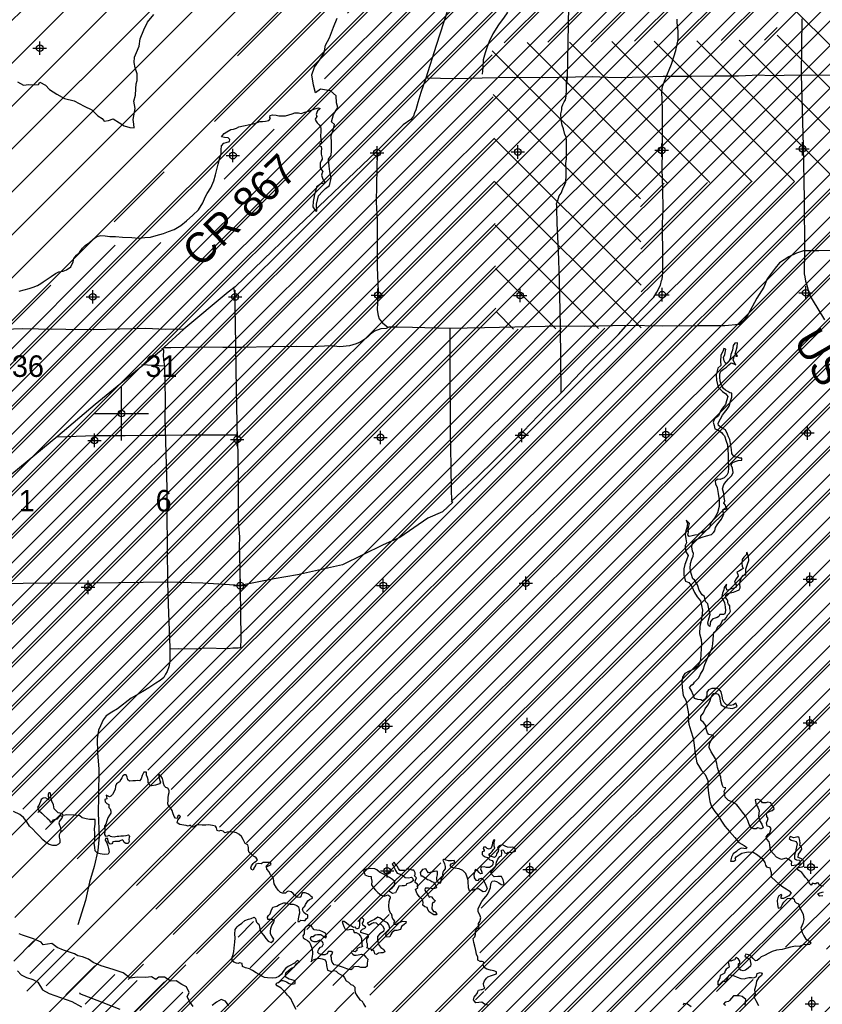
# Model space of a CAD drawing. Extents: x 117150 to 394350, y 704317 to 934578.
# Tile 5 of 12: x 185957 to 215724, y 770678 to 807223. Entities that reach past the tile are written whole.
import ezdxf

# ---------------------------------------------------------------- set-up
doc = ezdxf.new("R2010")
doc.units = 0
doc.header["$LTSCALE"] = 2000
doc.header["$PDMODE"] = 34
doc.header["$PDSIZE"] = 250
doc.layers.get('0').update_dxf_attribs({"linetype": 'CONTINUOUS'})
for name, color, linetype in [('CONMAP87', 6, 'CONTINUOUS'), ('CONMAP88', 3, 'CONTINUOUS'), ('ROADS', 9, 'CONTINUOUS'), ('SEC', 2, 'CONTINUOUS'), ('TEXT', 7, 'CONTINUOUS'), ('WATER', 4, 'CONTINUOUS')]:
    doc.layers.add(name, color=color, linetype=linetype)

# ---------------------------------------------------------------- blocks, each defined once
blk = doc.blocks.new('TICK')
at = {"color": 0}
for points in [[(500, 0), (500, 1000)], [(0, 500), (1000, 500)]]:
    blk.add_lwpolyline(points, dxfattribs=at)
blk.add_point((500, 500), dxfattribs=at)
blk = doc.blocks.new('*X')
at = {"color": 0}
for p, q in [((220721, 807797), (247365, 834440)), ((222331, 807815), (248977, 834462)), ((223940, 807834), (250590, 834484)), ((203439, 769831), (257592, 823985)), ((204144, 768945), (259195, 823996)), ((205397, 767016), (262360, 823980)), ((205496, 768707), (260797, 824008)), ((207565, 767594), (262369, 822397)), ((214364, 772802), (262377, 820815)), ((198117, 807467), (209674, 819023)), ((215882, 772728), (262386, 819233)), ((216556, 771811), (263384, 818639)), ((216947, 770612), (264987, 818652)), ((218161, 770235), (266591, 818665)), ((218978, 769460), (268195, 818678)), ((219866, 768757), (269799, 818690)), ((220103, 765813), (273006, 818716)), ((220606, 767907), (271403, 818703)), ((197264, 805022), (209666, 817425)), ((219395, 763514), (273027, 817146)), ((176260, 782428), (209675, 815843)), ((219999, 762527), (273041, 815569)), ((177527, 782104), (209684, 814261)), ((221025, 761962), (273055, 813992)), ((185182, 778622), (219700, 813139)), ((186074, 777922), (221308, 813156)), ((186910, 777167), (222915, 813172)), ((190705, 779372), (224522, 813188)), ((225550, 807852), (230873, 813176)), ((178754, 781740), (210014, 812999)), ((179963, 781358), (211632, 813027)), ((181122, 780925), (213251, 813055)), ((182265, 780477), (214870, 813083)), ((183294, 779916), (216480, 813101)), ((184281, 779312), (218090, 813120)), ((227156, 807867), (230862, 811573)), ((228762, 807882), (230851, 809971)), ((236213, 804295), (230849, 809659)), ((230368, 807897), (230840, 808369)), ((236222, 802694), (230837, 808079)), ((226781, 802590), (221564, 807806)), ((228350, 802612), (223137, 807824)), ((229918, 802635), (224710, 807842)), ((231490, 802653), (226284, 807859)), ((233068, 802667), (227861, 807874)), ((234645, 802681), (229437, 807889)), ((191571, 778646), (220278, 807354)), ((225775, 802005), (220276, 807504)), ((225784, 800405), (220305, 805883)), ((192174, 777659), (220307, 805791)), ((193361, 777255), (220336, 804229)), ((225793, 798805), (220335, 804263)), ((193542, 801300), (195396, 803154)), ((194368, 776671), (220364, 802667)), ((203019, 772593), (233093, 802667)), ((203074, 774240), (231488, 802653)), ((203212, 771195), (234698, 802681)), ((225794, 797213), (220365, 802642)), ((225777, 801715), (226649, 802588)), ((225785, 800133), (228263, 802611)), ((225794, 798551), (229877, 802634)), ((195081, 775792), (220382, 801093)), ((224216, 797199), (220382, 801033)), ((195732, 774852), (220398, 799518)), ((222639, 797186), (220399, 799426)), ((176766, 784524), (191193, 798951)), ((176092, 785441), (189499, 798848)), ((196596, 774126), (220414, 797944)), ((221062, 797172), (220416, 797818)), ((195526, 771465), (221235, 797174)), ((201708, 776056), (222840, 797188)), ((202574, 775331), (224445, 797201)), ((200690, 775037), (201578, 775925)), ((194055, 773175), (194627, 773747)), ((194499, 772029), (196198, 773728)), ((196234, 770582), (199661, 774009)), ((185735, 772280), (186485, 773030)), ((186334, 771818), (187239, 772724)), ((186943, 771367), (187990, 772414)), ((187663, 771026), (188739, 772102)), ((188383, 770686), (189487, 771790)), ((189103, 770345), (190319, 771561)), ((189823, 770005), (191329, 771510)), ((212569, 771007), (213160, 771598)), ((190533, 769654), (192006, 771126)), ((196973, 769729), (198355, 771112)), ((202862, 770845), (203166, 771150))]:
    blk.add_line(p, q, dxfattribs=at)

msp = doc.modelspace()

# ---------------------------------------------------------------- linework, layer by layer
at = {"layer": 'ROADS', "color": 0}
for points in [[(204339, 808978), (204345, 808651), (204317, 808274), (204222, 807939), (204136, 807697), (204034, 807480), (203924, 807313), (203712, 807038), (203500, 806696), (203372, 806413), (203279, 806179), (203219, 805995), (203149, 805727), (203131, 805451), (203104, 805200)], [(206243, 804751), (206276, 805068), (206320, 807716), (206333, 809030)], [(201977, 808034), (201403, 806261), (201025, 805049), (200837, 804523), (200717, 804155), (200690, 804012), (200648, 803879), (200596, 803762), (200562, 803645), (200469, 803520), (200183, 803321), (199625, 802763), (199195, 802331), (196258, 799529), (195330, 798647), (193946, 797308), (193693, 797109), (192040, 795739), (191315, 795074), (191205, 794949), (188752, 792939), (187369, 791768), (187369, 791768)], [(201957, 789345), (202945, 790268), (203552, 790867), (204625, 791939), (205478, 792830), (206043, 793378), (206998, 794393), (208163, 795541), (208441, 795849), (209438, 796889), (209472, 796930), (209590, 797114), (209718, 797364), (209761, 797548), (209787, 797598), (209805, 797824), (209808, 798243), (209804, 798780), (209799, 799232), (209802, 799676), (209823, 800170), (209804, 800958), (209784, 801671), (209798, 802383), (209794, 802986), (209792, 803908), (209772, 804553), (209799, 804737), (209901, 805003), (210131, 805571), (210294, 806081), (210380, 806490), (210374, 806792), (210336, 807113), (210345, 807247)], [(214960, 807253), (214945, 805175), (215017, 802543), (215053, 800565), (215064, 798655), (215057, 797784), (215082, 797683), (215097, 797524), (215146, 797372), (215187, 797238), (215236, 797028), (215343, 796835), (215807, 796077)], [(201011, 805063), (202114, 805040), (203111, 805066), (204234, 805091), (205331, 805082), (207192, 805110), (207753, 805089), (208289, 805077), (209823, 805124), (209882, 805132), (210879, 805124), (211742, 805134), (212622, 805145), (213384, 805181), (213786, 805152), (214306, 805165), (216359, 805175)], [(206043, 793378), (206010, 795837), (205972, 797555), (205938, 798644), (205896, 799667), (205883, 800220), (205875, 800312), (205867, 800396), (205885, 800446), (205919, 800513), (205970, 800680), (206038, 800789), (206106, 800939), (206174, 801106), (206208, 801190), (206227, 801458), (206229, 801684), (206214, 801885), (206232, 802053), (206234, 802363), (206235, 802547), (206237, 802740), (206221, 802874), (206180, 802966), (206123, 803168), (206073, 803311), (206033, 803512), (206026, 803730), (206061, 803872), (206070, 803973), (206096, 804081), (206147, 804173), (206198, 804248), (206224, 804382), (206234, 804634), (206243, 804751), (206236, 804910), (206245, 805069)], [(199210, 802284), (199185, 801090), (199172, 800453), (199217, 799783), (199212, 798023), (199255, 797143), (199227, 796724), (199217, 796456), (199257, 796238), (199290, 796121), (199348, 796045), (199414, 795969), (199489, 795910), (199597, 795825)], [(216966, 798655), (215600, 798648), (215030, 798644), (214770, 798554), (214484, 798422), (214139, 798198), (213978, 797998), (213682, 797607), (213554, 797298), (213291, 796889), (212960, 796271), (212824, 796071), (212647, 795905), (212110, 795859), (211138, 795857), (209806, 795842), (208465, 795869), (206915, 795838), (206001, 795845), (203194, 795790), (201912, 795766), (200521, 795793), (199951, 795806), (199716, 795808), (199649, 795808), (199549, 795767), (199356, 795752), (199112, 795661), (198969, 795553), (198868, 795454), (198741, 795354), (198606, 795263), (198438, 795197), (198186, 795115), (197826, 795076), (197499, 795120), (196787, 795075), (196209, 795096), (195245, 795086), (194222, 795060), (193493, 795057), (192614, 795064), (191557, 795038), (191306, 795048)], [(193881, 797274), (193918, 797083), (193942, 795926), (193983, 793488), (194025, 791646), (194049, 791183), (194057, 790027), (194056, 789851), (194058, 789063), (194063, 788569), (194109, 788024), (194098, 787655), (194112, 787370), (194124, 786742), (194138, 786216), (194145, 785057), (194157, 784404), (194155, 784161), (194146, 784010), (194145, 783926), (194120, 783910), (194061, 783893), (193860, 783895), (193675, 783871), (192821, 783894), (192502, 783855), (191849, 783868), (191522, 783862)], [(192040, 795739), (191367, 795720), (190630, 795759), (188686, 795715), (186650, 795731), (186055, 795744), (185041, 795710)], [(201912, 795766), (201916, 794524), (201921, 791901), (201945, 790669), (201954, 789706), (201969, 789438), (201985, 789345), (202018, 789311)], [(191224, 795015), (191254, 795025), (191271, 794991), (191296, 794958), (191295, 794899), (191278, 794782), (191285, 794589), (191333, 794362), (191357, 793131), (191344, 792427), (191416, 789837), (191409, 788916), (191440, 786343), (191459, 785530), (191522, 783904), (191519, 783410), (191492, 783201), (191432, 783025), (191364, 782933), (191305, 782808), (191170, 782692), (191001, 782593), (190740, 782427), (190521, 782286), (190092, 782038), (189578, 781648), (189368, 781524), (189166, 781383), (189047, 781233), (188953, 781016), (188885, 780849), (188832, 780531), (188845, 780012), (188891, 779400), (188883, 778419), (188870, 777766), (188906, 776903), (188851, 776383), (188713, 775798), (188549, 775213), (188393, 774527), (188118, 773624)], [(191333, 794362), (190485, 794412)], [(187369, 791768), (183373, 788475), (180167, 786304)], [(187354, 791734), (188741, 791785), (189864, 791793), (190878, 791802), (191381, 791798), (192135, 791818), (192512, 791815), (193995, 791820)], [(202018, 789311), (201633, 788960), (201094, 788721), (200058, 788009), (199435, 787737), (197929, 786986), (196258, 786622), (195394, 786469), (194138, 786216), (192752, 786314), (191440, 786343), (188729, 786312), (183423, 786278), (180958, 786239), (180430, 786226), (180167, 786262)], [(188195, 771098), (188178, 771073), (188981, 770774), (189674, 770501)]]:
    msp.add_lwpolyline(points, dxfattribs=at)
at = {"layer": 'SEC', "color": 0}
for p in [(186699, 806164), (199210, 802284), (204430, 802314), (209768, 802377), (214988, 802433), (193864, 802179), (188666, 796937), (193945, 796933), (199240, 796997), (204519, 796985), (209789, 797015), (215110, 797087), (199338, 791718), (204583, 791798), (209920, 791828), (215174, 791883), (188730, 791608), (194025, 791646), (194138, 786216), (199442, 786221), (204729, 786309), (215262, 786453), (188491, 786155), (215266, 781125), (199531, 781001), (204784, 781064), (199585, 775630), (204873, 775676), (215304, 775771), (215335, 770701)]:
    msp.add_point(p, dxfattribs=at)
at = {"layer": 'WATER', "color": 0}
for points in [[(185869, 804916), (186095, 804797), (186296, 804821), (186455, 804803), (186648, 804818), (186699, 804902), (186916, 804791), (187065, 804631), (187332, 804462), (187624, 804301), (187976, 804214), (188351, 804011), (188627, 803875), (188851, 803656), (189010, 803554), (189093, 803461), (189252, 803477), (189420, 803543), (189654, 803391), (189829, 803289), (190038, 803221), (190205, 803203), (190189, 803345), (190165, 803513), (190244, 803923), (190195, 804199), (190255, 804425), (190265, 804651), (190275, 804844), (190309, 804969), (190311, 805212), (190245, 805439), (190205, 805632), (190215, 805833), (190291, 806000), (190385, 806242), (190429, 806518), (190556, 806844), (190701, 807136), (190937, 807411)], [(185934, 797142), (186118, 797191), (186311, 797240), (186454, 797289), (186622, 797363), (186740, 797430), (186824, 797488), (186975, 797595), (187118, 797695), (187278, 797803), (187412, 797869), (187572, 797885), (187697, 797934), (187849, 798050), (187942, 798234), (187960, 798359), (188061, 798484), (188171, 798576), (188289, 798742), (188382, 798842), (188550, 798950), (188676, 799075), (188819, 799174), (188970, 799215), (189121, 799197), (189296, 799171), (189514, 799170), (189765, 799151), (190117, 799140), (190376, 799114), (190602, 799137), (190812, 799153), (191021, 799210), (191290, 799292), (191475, 799358), (191684, 799440), (191937, 799589), (192147, 799763), (192374, 799963), (192593, 800162), (192754, 800421), (192754, 800429), (192839, 800630), (192907, 800772), (193043, 800988), (193153, 801239), (193222, 801464), (193265, 801657), (193316, 801866), (193376, 802091), (193428, 802250), (193429, 802392), (193446, 802535), (193522, 802643), (193615, 802667), (193740, 802700), (193749, 802775), (193683, 802834), (193549, 802852), (193440, 802870), (193474, 802928), (193541, 802995), (193634, 803061), (193785, 803144), (193886, 803160), (194003, 803192), (194087, 803242), (194263, 803283), (194498, 803331), (194674, 803372), (194767, 803413), (194867, 803438), (194959, 803446), (195077, 803462), (195194, 803486), (195262, 803553), (195237, 803595), (195246, 803670), (195338, 803686), (195463, 803685), (195572, 803659), (195714, 803658), (195815, 803658), (195941, 803690), (196058, 803731), (196159, 803764), (196293, 803763), (196393, 803746), (196536, 803795), (196662, 803828), (196779, 803869), (196905, 803910), (197039, 803951), (197098, 803926), (197072, 803901), (197005, 803842), (196971, 803776), (196954, 803700), (196978, 803633), (196919, 803533), (196944, 803466), (196994, 803399), (197068, 803315), (197118, 803256), (197126, 803172), (197125, 803063), (197116, 802912), (197123, 802770), (197156, 802644), (197089, 802611), (197080, 802544), (197139, 802519), (197146, 802427), (197137, 802343), (197137, 802226), (197178, 802083), (197169, 802041), (197135, 801983), (197101, 801899), (197100, 801724), (197150, 801648), (197199, 801589), (197174, 801539), (197148, 801447), (197181, 801346), (197222, 801254), (197297, 801170), (197205, 801145), (197129, 801129), (197079, 801096), (196961, 801013), (196927, 800862), (196892, 800737), (196866, 800595), (196840, 800469), (196831, 800277), (196922, 800134), (196976, 800111), (196969, 800379), (197038, 800680), (197190, 800847), (197299, 800963), (197450, 801071), (197511, 801347), (197453, 801590), (197429, 801783), (197414, 802043), (197507, 802176), (197516, 802369), (197526, 802645), (197503, 802922), (197579, 803122), (197630, 803331), (197522, 803432), (197599, 803708), (197760, 803958), (197710, 804135), (197695, 804394), (197487, 804580), (197119, 804649), (196925, 804507), (196851, 804792), (196795, 805170), (196889, 805462), (197100, 805754), (197243, 805996), (197295, 806272), (197447, 806548), (197592, 806949), (197736, 807283)], [(215763, 775067), (215671, 775076), (215613, 775110), (215588, 775169), (215538, 775186), (215487, 775145), (215437, 775153), (215362, 775171), (215311, 775095), (215253, 775163), (215237, 775222), (215179, 775306), (215104, 775382), (215037, 775474), (214971, 775567), (214854, 775643), (214780, 775735), (214838, 775752), (214972, 775784), (215040, 775809), (215040, 775935), (215016, 776044), (214933, 776094), (214832, 776128), (214842, 776254), (214901, 776337), (214968, 776437), (214952, 776504), (214894, 776589), (214903, 776664), (214895, 776756), (214862, 776857), (214812, 776899), (214670, 776858), (214536, 776901), (214494, 776826), (214569, 776767), (214669, 776741), (214761, 776723), (214794, 776631), (214768, 776522), (214742, 776405), (214725, 776339), (214691, 776213), (214690, 776071), (214765, 776037), (214874, 776028), (214907, 775961), (214873, 775877), (214755, 775844), (214596, 775812), (214580, 775887), (214597, 775963), (214497, 776039), (214380, 776098), (214330, 776090), (214212, 776049), (214120, 776091), (214029, 776134), (213912, 776260), (213821, 776378), (213796, 776470), (213781, 776613), (213756, 776705), (213673, 776806), (213648, 776898), (213716, 776990), (213783, 777048), (213826, 777198), (213776, 777266), (213685, 777291), (213652, 777409), (213694, 777501), (213720, 777568), (213670, 777643), (213654, 777769), (213730, 777819), (213864, 777868), (213940, 777935), (213915, 778010), (213849, 778061), (213816, 778161), (213707, 778179), (213632, 778154), (213506, 778155), (213440, 778239), (213331, 778290), (213239, 778266), (213271, 778081), (213329, 777997), (213387, 777854), (213352, 777679), (213393, 777503), (213476, 777368), (213533, 777226), (213433, 777176), (213416, 777201), (213324, 777227), (213274, 777185), (213190, 777186), (213090, 777237), (213015, 777346), (212958, 777506), (212875, 777674), (212767, 777808), (212659, 777960), (212551, 778086), (212401, 778179), (212242, 778247), (212126, 778365), (212086, 778591), (212145, 778708), (212061, 778726), (212020, 778801), (211979, 778986), (211955, 779111), (211897, 779271), (211840, 779464), (211816, 779615), (211758, 779783), (211692, 779909), (211601, 780043), (211527, 780211), (211544, 780345), (211604, 780470), (211697, 780629), (211622, 780671), (211522, 780697), (211472, 780756), (211414, 780898), (211407, 781032), (211324, 781142), (211215, 781226), (211225, 781368), (211318, 781502), (211386, 781644), (211479, 781785), (211555, 781911), (211598, 782078), (211682, 782211), (211791, 782219), (211858, 782185), (211908, 782101), (211940, 781933), (211973, 781791), (212131, 781697), (212390, 781662), (212567, 781728), (212517, 781854), (212425, 781788), (212316, 781763), (212174, 781789), (212090, 781882), (212033, 781983), (212008, 782117), (211976, 782276), (211901, 782377), (211792, 782403), (211633, 782404), (211499, 782346), (211448, 782263), (211439, 782137), (211396, 782012), (211287, 781937), (211220, 781980), (211112, 781989), (210986, 782031), (210945, 782141), (210863, 782334), (210805, 782435), (210881, 782535), (210948, 782576), (210990, 782634), (211142, 782792), (211210, 782926), (211303, 783093), (211371, 783285), (211473, 783552), (211635, 783903), (211661, 784053), (211679, 784221), (211688, 784380), (211697, 784472), (211790, 784546), (211849, 784705), (211900, 784738), (211967, 784788), (211993, 784872), (212052, 784947), (212111, 784963), (212153, 785021), (212221, 785130), (212288, 785196), (212314, 785271), (212289, 785364), (212290, 785472), (212248, 785531), (212215, 785573), (212224, 785640), (212199, 785708), (212150, 785766), (212150, 785859), (212201, 785917), (212310, 785950), (212436, 785974), (212553, 786023), (212637, 786056), (212679, 786140), (212664, 786291), (212673, 786383), (212724, 786516), (212808, 786608), (212892, 786624), (212893, 786716), (212893, 786825), (212919, 786900), (212945, 787017), (212996, 787151), (212988, 787293), (212923, 787461), (212897, 787361), (212813, 787278), (212753, 787186), (212736, 787044), (212752, 786943), (212785, 786851), (212717, 786801), (212658, 786768), (212549, 786718), (212591, 786626), (212599, 786567), (212514, 786459), (212472, 786350), (212529, 786241), (212529, 786166), (212453, 786124), (212344, 786100), (212193, 786042), (212160, 786135), (212170, 786277), (212085, 786152), (212068, 786060), (212017, 785943), (211982, 785768), (212049, 785692), (212098, 785574), (212122, 785432), (212130, 785298), (212104, 785172), (212062, 785147), (211995, 785140), (211919, 785140), (211885, 785073), (211827, 785040), (211751, 785007), (211667, 784983), (211583, 784891), (211565, 784799), (211556, 784699), (211498, 784733), (211482, 784825), (211508, 784933), (211525, 785017), (211568, 785151), (211519, 785352), (211478, 785536), (211395, 785629), (211354, 785814), (211263, 785881), (211163, 786049), (211098, 786251), (210982, 786436), (210923, 786469), (210858, 786671), (210825, 786847), (210835, 787039), (210886, 787198), (210937, 787307), (210946, 787407), (210913, 787491), (210881, 787659), (210907, 787818), (211008, 787901), (211109, 787950), (211268, 788016), (211428, 788065), (211612, 788114), (211688, 788189), (211739, 788256), (211765, 788373), (211824, 788473), (211892, 788565), (211985, 788681), (212044, 788823), (212078, 788882), (212053, 788949), (212046, 789058), (212129, 789057), (212205, 789082), (212163, 789099), (212130, 789199), (212072, 789284), (212106, 789367), (212090, 789484), (212075, 789635), (212025, 789811), (212068, 789970), (212153, 790078), (212246, 790187), (212372, 790311), (212415, 790412), (212390, 790571), (212349, 790688), (212383, 790772), (212493, 790830), (212610, 790862), (212744, 790878), (212736, 790954), (212669, 790954), (212577, 790980), (212452, 790997), (212369, 791124), (212353, 791274), (212337, 791417), (212289, 791635), (212247, 791744), (212206, 791845), (212132, 792004), (212007, 792064), (211873, 792165), (211857, 792241), (211900, 792324), (211950, 792407), (212027, 792549), (212103, 792649), (212196, 792766), (212272, 792874), (212323, 793058), (212374, 793217), (212375, 793359), (212292, 793376), (212225, 793427), (212133, 793470), (212058, 793537), (211984, 793655), (211935, 793806), (211927, 793956), (211920, 794074), (211962, 794174), (212055, 794249), (212172, 794323), (212257, 794415), (212341, 794490), (212441, 794455), (212516, 794413), (212458, 794506), (212417, 794598), (212426, 794640), (212468, 794757), (212535, 794731), (212585, 794731), (212560, 794773), (212494, 794824), (212528, 794941), (212563, 795083), (212580, 795233), (212480, 795217), (212420, 795125), (212394, 794958), (212326, 794800), (212308, 794641), (212241, 794524), (212173, 794449), (212123, 794483), (212082, 794567), (212058, 794684), (212109, 794801), (212152, 794993), (212068, 795019), (212042, 794944), (211958, 794760), (211948, 794551), (211963, 794392), (211846, 794284), (211794, 794041), (211801, 793840), (211858, 793589), (212024, 793428), (212141, 793335), (212215, 793235), (212173, 793076), (212130, 792942), (212020, 792800), (211944, 792692), (211876, 792525), (211724, 792409), (211682, 792284), (211714, 792166), (211739, 792040), (211856, 791998), (211981, 791905), (212039, 791837), (212097, 791778), (212163, 791585), (212212, 791443), (212219, 791242), (212235, 791091), (212233, 790848), (212240, 790589), (212239, 790413), (212180, 790321), (212087, 790221), (211936, 790155), (211835, 790173), (211751, 790089), (211767, 789997), (211825, 789863), (211857, 789637), (211897, 789402), (211904, 789151), (211835, 788917), (211725, 788716), (211573, 788533), (211539, 788366), (211421, 788258), (211269, 788175), (211152, 788151), (211110, 788101), (211001, 788093), (210892, 788060), (210783, 788036), (210733, 788103), (210759, 788204), (210751, 788321), (210803, 788522), (210670, 788648), (210719, 788522), (210701, 788363), (210659, 788246), (210633, 788121), (210657, 787953), (210689, 787811), (210638, 787702), (210654, 787501), (210745, 787333), (210693, 787166), (210625, 787007), (210591, 786840), (210589, 786606), (210647, 786388), (210780, 786328), (210888, 786185), (210979, 785958), (211078, 785807), (211211, 785647), (211284, 785312), (211257, 785077), (211223, 784860), (211180, 784701), (211170, 784442), (211235, 784224), (211242, 784056), (211233, 783872), (211223, 783671), (211205, 783453), (211120, 783236), (210968, 783120), (210792, 783038), (210632, 782955), (210539, 782821), (210513, 782646), (210528, 782428), (210560, 782143), (210659, 781967), (210700, 781799), (210765, 781464), (210755, 781263), (210779, 781070), (210853, 780827), (210935, 780558), (210975, 780298), (211006, 779972), (211071, 779636), (211170, 779477), (211245, 779359), (211378, 779207), (211477, 778989), (211484, 778738), (211507, 778520), (211547, 778201), (211621, 778017), (211737, 777840), (211854, 777697), (211986, 777470), (212110, 777293), (212285, 777091), (212484, 776872), (212626, 776687), (212826, 776569), (212926, 776493), (212900, 776443), (212817, 776460), (212716, 776477), (212607, 776411), (212548, 776353), (212422, 776262), (212354, 776136), (212320, 775994), (212445, 775993), (212512, 776035), (212488, 776094), (212530, 776152), (212639, 776227), (212740, 776293), (212849, 776317), (212975, 776333), (213159, 776324), (213317, 776222), (213401, 776163), (213492, 776087), (213592, 775936), (213616, 775843), (213658, 775776), (213775, 775742), (213799, 775641), (213824, 775574), (213831, 775407), (213998, 775246), (214114, 775154), (214256, 775035), (214389, 774968), (214498, 774892), (214564, 774807), (214480, 774707), (214387, 774658), (214286, 774608), (214194, 774600), (214203, 774667), (214229, 774734), (214195, 774751), (214111, 774701), (214077, 774626), (214051, 774526), (214059, 774384), (214083, 774241), (214192, 774274), (214235, 774366), (214302, 774466), (214429, 774599), (214630, 774623), (214680, 774581), (214696, 774505), (214754, 774438), (214846, 774412), (214879, 774278), (214961, 774118), (215011, 774017), (215043, 773825), (215000, 773674), (214924, 773507), (214973, 773339), (215039, 773213), (215114, 773096), (215222, 773036), (215314, 772960), (215255, 772894), (215163, 772886), (215045, 772895), (214962, 772862), (214861, 772829), (214735, 772830), (214542, 772798), (214408, 772757), (214232, 772708), (214031, 772693), (213863, 772635), (213746, 772577), (213586, 772495), (213452, 772437), (213384, 772370), (213308, 772304), (213241, 772296), (213158, 772380), (213092, 772464), (212983, 772515), (212883, 772541), (212857, 772466), (212941, 772407), (213041, 772356), (213073, 772171), (213056, 772088), (212980, 772013), (212871, 771947), (212795, 771914), (212703, 771948), (212645, 772023), (212612, 772099), (212613, 772183), (212663, 772216), (212672, 772283), (212622, 772350), (212531, 772418), (212488, 772376), (212480, 772334), (212413, 772310), (212337, 772285), (212279, 772311), (212228, 772236), (212261, 772135), (212269, 772059), (212235, 772026), (212159, 771985), (212125, 771918), (212091, 771835), (212016, 771785), (211940, 771752), (211923, 771660), (211897, 771593), (211855, 771526), (211854, 771401), (211921, 771425), (211972, 771475), (212031, 771534), (212123, 771525), (212182, 771574), (212224, 771666), (212267, 771766), (212375, 771757), (212459, 771732), (212568, 771681), (212701, 771638), (212835, 771620), (212902, 771653), (213003, 771678), (213095, 771677), (213187, 771660), (213279, 771710), (213314, 771818), (213423, 771859), (213490, 771834), (213464, 771742), (213354, 771659), (213287, 771542), (213260, 771375), (213209, 771216), (213233, 771040), (213191, 770965), (213265, 770814), (213364, 770629)], [(196208, 770482), (196067, 770768), (196026, 770869), (195968, 770944), (195893, 771020), (195818, 771113), (195735, 771189), (195652, 771281), (195510, 771358), (195460, 771425), (195511, 771475), (195570, 771500), (195645, 771566), (195721, 771566), (195788, 771540), (195846, 771514), (195946, 771455), (196055, 771429), (196172, 771454), (196173, 771521), (196131, 771563), (196047, 771580), (195947, 771606), (195830, 771690), (195814, 771749), (195831, 771841), (195924, 771933), (196042, 772024), (196151, 772073), (196202, 772165), (196320, 772257), (196278, 772299), (196219, 772274), (196152, 772207), (196093, 772183), (196009, 772133), (195917, 772075), (195816, 772009), (195723, 771900), (195664, 771800), (195563, 771709), (195453, 771659), (195319, 771644), (195144, 771661), (195035, 771671), (194935, 771721), (194843, 771781), (194726, 771848), (194593, 771933), (194476, 771992), (194326, 772035), (194225, 772086), (194209, 772187), (194109, 772221), (194067, 772196), (193992, 772205), (193900, 772239), (193833, 772290), (193834, 772432), (193868, 772532), (193894, 772633), (193912, 772758), (193929, 772883), (193938, 772984), (193948, 773143), (193932, 773285), (193950, 773453), (194026, 773553), (194076, 773603), (194194, 773686), (194304, 773785), (194438, 773835), (194539, 773859), (194648, 773917), (194706, 773866), (194714, 773816), (194739, 773732), (194780, 773690), (194822, 773648), (194855, 773556), (194871, 773422), (194920, 773329), (195012, 773236), (195086, 773119), (195178, 773018), (195286, 772975), (195354, 773033), (195379, 773100), (195305, 773201), (195263, 773293), (195256, 773386), (195265, 773486), (195307, 773603), (195366, 773703), (195409, 773803), (195342, 773829), (195267, 773821), (195158, 773822), (195150, 773914), (195184, 773980), (195243, 774039), (195277, 774147), (195345, 774281), (195488, 774322), (195589, 774380), (195748, 774446), (195807, 774445), (195874, 774420), (195982, 774394), (196099, 774393), (196175, 774367), (196241, 774342), (196291, 774300), (196316, 774191), (196332, 774065), (196314, 773973), (196280, 773848), (196271, 773747), (196330, 773755), (196389, 773797), (196489, 773788), (196548, 773787), (196581, 773846), (196649, 773904), (196641, 773996), (196566, 774022), (196491, 774089), (196450, 774190), (196475, 774273), (196534, 774315), (196560, 774382), (196602, 774457), (196645, 774523), (196703, 774573), (196813, 774614), (196813, 774648), (196771, 774673), (196721, 774732), (196638, 774783), (196546, 774809), (196446, 774818), (196412, 774768), (196378, 774668), (196344, 774643), (196252, 774652), (196152, 774728), (196094, 774787), (196027, 774854), (195918, 774880), (195868, 774847), (195809, 774805), (195709, 774798), (195625, 774823), (195550, 774899), (195484, 775000), (195393, 775151), (195369, 775336), (195319, 775420), (195261, 775487), (195203, 775596), (195128, 775697), (195104, 775781), (195188, 775814), (195280, 775872), (195256, 775939), (195197, 775940), (195097, 775940), (194988, 775941), (194912, 775891), (194820, 775900), (194711, 775884), (194702, 775826), (194643, 775734), (194617, 775659), (194551, 775676), (194534, 775743), (194551, 775818), (194611, 775902), (194661, 775951), (194728, 775993), (194771, 776034), (194721, 776110), (194679, 776152), (194629, 776178), (194554, 776245), (194463, 776313), (194446, 776388), (194439, 776497), (194414, 776598), (194314, 776649), (194248, 776800), (194182, 776901), (194090, 776993), (193999, 777044), (193865, 777079), (193655, 777063), (193563, 777039), (193497, 777098), (193405, 777124), (193337, 777099), (193279, 777124), (193255, 777225), (193213, 777292), (193113, 777318), (192962, 777336), (192862, 777328), (192719, 777321), (192602, 777338), (192510, 777322), (192443, 777281), (192384, 777256), (192334, 777281), (192276, 777332), (192208, 777291), (192133, 777316), (192041, 777325), (191891, 777351), (191799, 777419), (191825, 777511), (191884, 777586), (191918, 777652), (191876, 777703), (191817, 777662), (191792, 777578), (191741, 777587), (191683, 777646), (191642, 777788), (191609, 777872), (191551, 777973), (191493, 778024), (191452, 778124), (191461, 778250), (191462, 778342), (191479, 778451), (191497, 778543), (191505, 778618), (191456, 778702), (191381, 778719), (191322, 778778), (191289, 778879), (191273, 778963), (191249, 779055), (191199, 779131), (191116, 779207), (191107, 779198), (191115, 779140), (191132, 779073), (191156, 778989), (191181, 778922), (191139, 778855), (191063, 778830), (190988, 778806), (190862, 778781), (190787, 778807), (190754, 778866), (190720, 778916), (190721, 779008), (190696, 779092), (190655, 779185), (190656, 779293), (190555, 779294), (190538, 779244), (190496, 779169), (190462, 779052), (190403, 778969), (190311, 778986), (190252, 778978), (190151, 778970), (190034, 778954), (189967, 779013), (189943, 779106), (189910, 779198), (189843, 779198), (189776, 779157), (189750, 779082), (189708, 779023), (189657, 778932), (189548, 778865), (189505, 778774), (189496, 778648), (189395, 778464), (189336, 778406), (189285, 778373), (189235, 778399), (189168, 778441), (189176, 778374), (189184, 778298), (189109, 778282), (189125, 778198), (189150, 778165), (189191, 778131), (189258, 778097), (189258, 778030), (189266, 777980), (189307, 777938), (189340, 777845), (189331, 777770), (189281, 777703), (189230, 777603), (189187, 777486), (189153, 777369), (189102, 777294), (189118, 777202), (189118, 777118), (189100, 776976), (189133, 776917), (189225, 776925), (189276, 776950), (189309, 776924), (189368, 776907), (189460, 776890), (189510, 776906), (189577, 776923), (189627, 776922), (189711, 776930), (189811, 776930), (189904, 776946), (189988, 776970), (190021, 776945), (190029, 776903), (190012, 776870), (190003, 776794), (190019, 776719), (189985, 776652), (189893, 776644), (189827, 776687), (189810, 776745), (189769, 776779), (189685, 776746), (189643, 776721), (189559, 776722), (189484, 776722), (189416, 776714), (189399, 776673), (189374, 776631), (189315, 776623), (189274, 776657), (189241, 776724), (189225, 776833), (189134, 776826), (189124, 776767), (189182, 776674), (189223, 776565), (189256, 776464), (189280, 776330), (189238, 776255), (189087, 776239), (188936, 776265), (188836, 776283), (188761, 776375), (188745, 776493), (188721, 776660), (188747, 776752), (188748, 776878), (188740, 777012), (188733, 777188), (188751, 777364), (188752, 777539), (188635, 777532), (188543, 777532), (188426, 777558), (188275, 777601), (188184, 777677), (187966, 777704), (187707, 777714), (187581, 777689), (187514, 777757), (187439, 777766), (187381, 777783), (187306, 777859), (187239, 777934), (187215, 778085), (187149, 778220), (187124, 778295), (187108, 778362), (187109, 778438), (187084, 778530), (187034, 778530), (187017, 778472), (187016, 778405), (187041, 778296), (187007, 778271), (186957, 778321), (186899, 778347), (186823, 778331), (186756, 778281), (186722, 778206), (186696, 778122), (186662, 778055), (186620, 777989), (186636, 777913), (186678, 777863), (186778, 777770), (186869, 777686), (186969, 777585), (187044, 777525), (187102, 777441), (187178, 777474), (187211, 777524), (187279, 777549), (187312, 777549), (187362, 777557), (187421, 777632), (187472, 777690), (187539, 777648), (187513, 777581), (187446, 777498), (187412, 777414), (187428, 777322), (187453, 777272), (187469, 777205), (187485, 777087), (187451, 777012), (187417, 776970), (187417, 776887), (187449, 776778), (187440, 776677), (187390, 776619), (187306, 776578), (187188, 776578), (187046, 776613), (186896, 776714), (186805, 776799), (186705, 776900), (186555, 777060), (186439, 777178), (186314, 777287), (186223, 777447), (186098, 777615), (185965, 777717), (185731, 777836)], [(203334, 770645), (203200, 770679), (203100, 770755), (202983, 770747), (202874, 770731), (202791, 770849), (202808, 770941), (202867, 771008), (202918, 771083), (202944, 771158), (202978, 771208), (203070, 771224), (203103, 771224), (203213, 771282), (203171, 771349), (203155, 771450), (203198, 771550), (203265, 771650), (203316, 771700), (203458, 771749), (203643, 771806), (203635, 771882), (203543, 771924), (203418, 771950), (203276, 771985), (203184, 772044), (203151, 772145), (203177, 772237), (203110, 772270), (203035, 772263), (202951, 772322), (202952, 772431), (202903, 772540), (202870, 772674), (202838, 772833), (202797, 772976), (202772, 773118), (202840, 773185), (202866, 773268), (202866, 773386), (202900, 773478), (203001, 773510), (202977, 773594), (202969, 773678), (203019, 773753), (203054, 773887), (203021, 773996), (202963, 774113), (202964, 774239), (203100, 774489), (203167, 774598), (203243, 774673), (203302, 774756), (203370, 774889), (203421, 775015), (203431, 775149), (203481, 775249), (203557, 775265), (203640, 775239), (203724, 775189), (203816, 775121), (203924, 775112), (203908, 775204), (203892, 775296), (203826, 775422), (203684, 775423), (203558, 775407), (203466, 775492), (203433, 775576), (203484, 775634), (203543, 775700), (203611, 775800), (203645, 775951), (203688, 776068), (203764, 776168), (203823, 776193), (203840, 776285), (203824, 776394), (203874, 776410), (203916, 776368), (203949, 776301), (204007, 776275), (204075, 776325), (204192, 776316), (204343, 776365), (204327, 776466), (204252, 776508), (204151, 776500), (204051, 776509), (203967, 776552), (203867, 776594), (203741, 776562), (203674, 776503), (203715, 776436), (203706, 776352), (203664, 776302), (203639, 776261), (203630, 776194), (203563, 776127), (203487, 776153), (203396, 776187), (203354, 776254), (203413, 776287), (203480, 776354), (203531, 776421), (203582, 776470), (203557, 776546), (203558, 776672), (203584, 776780), (203525, 776764), (203491, 776672), (203482, 776580), (203439, 776471), (203372, 776430), (203297, 776464), (203239, 776515), (203155, 776515), (203146, 776465), (203188, 776398), (203179, 776356), (203112, 776331), (203111, 776239), (203144, 776197), (203219, 776155), (203311, 776121), (203395, 776036), (203478, 776011), (203520, 775952), (203502, 775885), (203477, 775818), (203384, 775760), (203267, 775752), (203184, 775778), (203066, 775762), (203049, 775704), (203082, 775620), (203107, 775527), (203048, 775520), (202998, 775570), (202940, 775646), (202856, 775680), (202839, 775638), (202822, 775571), (202805, 775488), (202812, 775370), (202870, 775286), (202962, 775269), (203013, 775336), (203080, 775360), (203147, 775310), (203197, 775217), (203246, 775100), (203295, 774974), (203261, 774899), (203219, 774865), (203144, 774857), (203044, 774908), (202969, 774967), (202818, 774943), (202768, 774919), (202642, 774886), (202601, 774995), (202601, 775087), (202593, 775162), (202594, 775271), (202553, 775397), (202504, 775531), (202396, 775649), (202262, 775709), (202095, 775727), (201986, 775753), (201920, 775828), (201962, 775887), (202021, 775920), (202096, 775944), (202071, 776012), (201971, 776004), (201862, 776005), (201770, 776022), (201687, 776056), (201645, 776023), (201686, 775955), (201711, 775897), (201735, 775788), (201735, 775704), (201675, 775629), (201650, 775579), (201641, 775504), (201666, 775445), (201632, 775395), (201607, 775378), (201581, 775328), (201581, 775286), (201572, 775219), (201530, 775161), (201463, 775212), (201430, 775287), (201423, 775379), (201448, 775480), (201449, 775605), (201399, 775622), (201324, 775606), (201240, 775582), (201122, 775557), (201073, 775625), (201015, 775709), (200897, 775684), (200813, 775568), (200829, 775450), (200887, 775442), (200987, 775382), (201079, 775315), (201171, 775289), (201237, 775238), (201304, 775213), (201371, 775120), (201420, 775028), (201403, 774986), (201303, 774962), (201219, 774971), (201119, 774988), (201001, 774989), (200984, 774914), (201009, 774871), (201051, 774838), (201084, 774754), (201117, 774703), (201142, 774653), (201192, 774678), (201234, 774661), (201275, 774602), (201325, 774551), (201367, 774526), (201324, 774451), (201274, 774451), (201257, 774393), (201239, 774217), (201306, 774124), (201356, 774124), (201431, 774040), (201397, 773998), (201321, 773999), (201213, 774058), (201138, 774109), (201097, 774201), (201072, 774268), (200980, 774294), (200914, 774361), (200923, 774453), (200890, 774562), (200782, 774672), (200699, 774773), (200641, 774933), (200725, 775016), (200709, 775133), (200618, 775201), (200635, 775284), (200669, 775368), (200594, 775444), (200628, 775494), (200628, 775561), (200570, 775653), (200512, 775653), (200395, 775688), (200303, 775697), (200277, 775638), (200177, 775647), (200051, 775648), (200002, 775724), (199960, 775799), (199902, 775858), (199844, 775959), (199777, 775884), (199818, 775800), (199867, 775708), (199892, 775649), (199958, 775548), (200067, 775506), (200167, 775463), (200259, 775387), (200376, 775378), (200485, 775394), (200527, 775360), (200559, 775268), (200459, 775202), (200383, 775177), (200299, 775152), (200290, 775102), (200215, 775069), (200140, 775070), (200022, 775062), (199997, 774995), (199938, 774920), (199895, 774812), (199778, 774787), (199678, 774863), (199678, 774922), (199771, 774997), (199863, 775088), (199873, 775231), (199789, 775307), (199673, 775383), (199556, 775450), (199406, 775535), (199306, 775578), (199197, 775670), (199122, 775704), (198980, 775722), (198804, 775690), (198712, 775649), (198728, 775581), (198761, 775489), (198878, 775438), (198986, 775421), (198986, 775362), (199019, 775245), (199009, 775111), (199076, 775001), (199151, 774909), (199242, 774824), (199367, 774732), (199476, 774697), (199551, 774714), (199610, 774738), (199685, 774688), (199701, 774629), (199676, 774570), (199650, 774487), (199641, 774328), (199648, 774202), (199698, 774076), (199739, 774051), (199764, 773959), (199755, 773908), (199805, 773824), (199855, 773765), (199829, 773699), (199829, 773640), (199921, 773656), (200005, 773706), (200156, 773764), (200290, 773746), (200281, 773687), (200214, 773638), (200121, 773563), (200079, 773454), (199944, 773422), (199852, 773422), (199760, 773331), (199726, 773264), (199683, 773181), (199566, 773173), (199541, 773248), (199567, 773349), (199651, 773424), (199686, 773507), (199644, 773625), (199595, 773700), (199478, 773768), (199328, 773869), (199236, 773912), (199110, 773829), (199009, 773779), (198849, 773688), (198908, 773621), (199000, 773671), (199092, 773720), (199176, 773703), (199234, 773644), (199343, 773668), (199418, 773593), (199476, 773483), (199450, 773375), (199316, 773292), (199223, 773200), (199222, 773083), (199246, 772949), (199288, 772857), (199354, 772781), (199463, 772713), (199504, 772629), (199428, 772588), (199353, 772588), (199261, 772572), (199193, 772531), (199127, 772556), (199102, 772649), (199010, 772716), (198935, 772742), (198827, 772776), (198852, 772818), (198861, 772926), (198828, 772977), (198837, 773094), (198888, 773186), (198880, 773261), (198805, 773278), (198688, 773313), (198613, 773347), (198613, 773405), (198672, 773463), (198756, 773505), (198790, 773546), (198748, 773572), (198681, 773614), (198674, 773690), (198708, 773756), (198716, 773823), (198675, 773874), (198616, 773891), (198583, 773849), (198565, 773782), (198565, 773707), (198564, 773615), (198530, 773506), (198446, 773465), (198405, 773541), (198338, 773533), (198263, 773575), (198146, 773626), (198079, 773685), (197996, 773753), (197912, 773745), (197937, 773669), (197978, 773560), (198027, 773468), (198128, 773442), (198228, 773466), (198320, 773449), (198362, 773348), (198437, 773348), (198520, 773297), (198595, 773204), (198628, 773120), (198643, 772886), (198668, 772819), (198626, 772794), (198559, 772786), (198492, 772761), (198466, 772720), (198458, 772678), (198399, 772628), (198349, 772637), (198273, 772654), (198256, 772604), (198306, 772537), (198356, 772503), (198440, 772502), (198507, 772518), (198633, 772534), (198716, 772517), (198791, 772424), (198874, 772349), (198857, 772282), (198840, 772206), (198839, 772098), (198788, 772048), (198688, 772048), (198604, 772049), (198512, 772075), (198370, 772067), (198320, 772051), (198302, 771992), (198244, 771959), (198160, 771968), (198085, 771994), (197968, 772045), (197851, 772087), (197751, 772122), (197617, 772148), (197542, 772240), (197526, 772332), (197526, 772408), (197493, 772475), (197519, 772517), (197570, 772600), (197511, 772634), (197394, 772643), (197385, 772601), (197343, 772551), (197268, 772510), (197167, 772511), (197059, 772553), (197017, 772604), (197026, 772671), (197051, 772729), (197110, 772804), (197178, 772820), (197220, 772920), (197179, 773004), (197087, 773055), (197020, 773022), (196961, 772998), (196877, 772998), (196785, 773032), (196744, 773116), (196770, 773191), (196837, 773191), (196912, 773257), (196996, 773265), (197130, 773273), (197205, 773214), (197314, 773146), (197331, 773221), (197298, 773322), (197198, 773373), (197089, 773415), (196972, 773433), (196880, 773442), (196822, 773518), (196764, 773602), (196680, 773602), (196580, 773569), (196529, 773519), (196511, 773386), (196511, 773294), (196460, 773218), (196468, 773143), (196543, 773101), (196635, 773042), (196693, 772991), (196743, 772898), (196792, 772764), (196816, 772630), (196816, 772546), (196807, 772454), (196764, 772254), (196814, 772312), (196873, 772337), (196957, 772361), (197057, 772386), (197174, 772360), (197291, 772326), (197324, 772242), (197340, 772124), (197373, 771940), (197523, 771897), (197607, 771930), (197699, 771904), (197765, 771828), (197849, 771786), (197957, 771735), (197999, 771659), (198065, 771550), (198157, 771499), (198240, 771415), (198307, 771389), (198382, 771314), (198381, 771213), (198397, 771104), (198455, 771003), (198571, 770843), (198655, 770793), (198704, 770692), (198779, 770574)], [(215744, 774707), (215627, 774692), (215560, 774784), (215636, 774817), (215770, 774858)], [(192386, 770593), (192262, 770769), (192162, 770954), (192247, 771121), (192148, 771323), (191973, 771416), (191756, 771543), (191563, 771536), (191321, 771680), (191112, 771681), (191011, 771598), (190844, 771700), (190626, 771676), (190317, 771687), (190057, 771646), (189790, 771849), (189422, 771969), (188980, 772106), (188687, 772225), (188504, 772352), (188287, 772437), (188111, 772480), (187994, 772556), (187577, 772685), (187351, 772787), (187143, 772930), (186824, 772882), (186758, 772983), (186466, 773111), (186056, 773247), (185931, 773298)], [(185872, 771917), (186005, 771766), (186213, 771672), (186447, 771595), (186631, 771502), (186805, 771216), (187055, 771080), (187473, 770927), (187891, 770782), (188249, 770587)], [(193718, 770617), (193585, 770794), (193434, 770854), (193250, 770763), (193090, 770630)], [(212862, 770649), (212889, 770850), (212755, 770968), (212647, 770994), (212538, 770986), (212429, 770995), (212353, 770903), (212286, 770820), (212243, 770787), (212126, 770754), (212059, 770679), (212134, 770645)], [(210861, 770587), (210719, 770680), (210585, 770706), (210560, 770647)]]:
    msp.add_lwpolyline(points, dxfattribs=at)

# ---------------------------------------------------------------- block references
at = {"layer": 'CONMAP87', "color": 0}
for p in [(0, 0), (0, 0), (0, 0), (-16792, -1432)]:
    msp.add_blockref('*X', p, dxfattribs=at)
at = {"layer": 'CONMAP88', "color": 0}
for p in [(0, 0), (0, 0), (0, 0), (0, 0), (0, 0), (-4081, -1580)]:
    msp.add_blockref('*X', p, dxfattribs=at)
at = {"layer": 'SEC', "color": 0, "xscale": 2, "yscale": 2, "zscale": 2}
msp.add_blockref('TICK', (188730, 791608), dxfattribs=at)

# ---------------------------------------------------------------- texts
at = {"layer": 'ROADS', "color": 0}
for s, rotation, p in [('CR 867', 44, (192664, 797974)), ('US 41', 300, (214634, 795324))]:
    msp.add_text(s, height=1125, rotation=rotation, dxfattribs=at).set_placement(p)
at = {"layer": 'TEXT', "color": 0}
for s, p in [('36', (185666, 793964)), ('31', (190619, 793964)), ('1', (185918, 788969)), ('6', (190997, 788969))]:
    msp.add_text(s, height=800, dxfattribs=at).set_placement(p)

doc.saveas('drawing.dxf')
